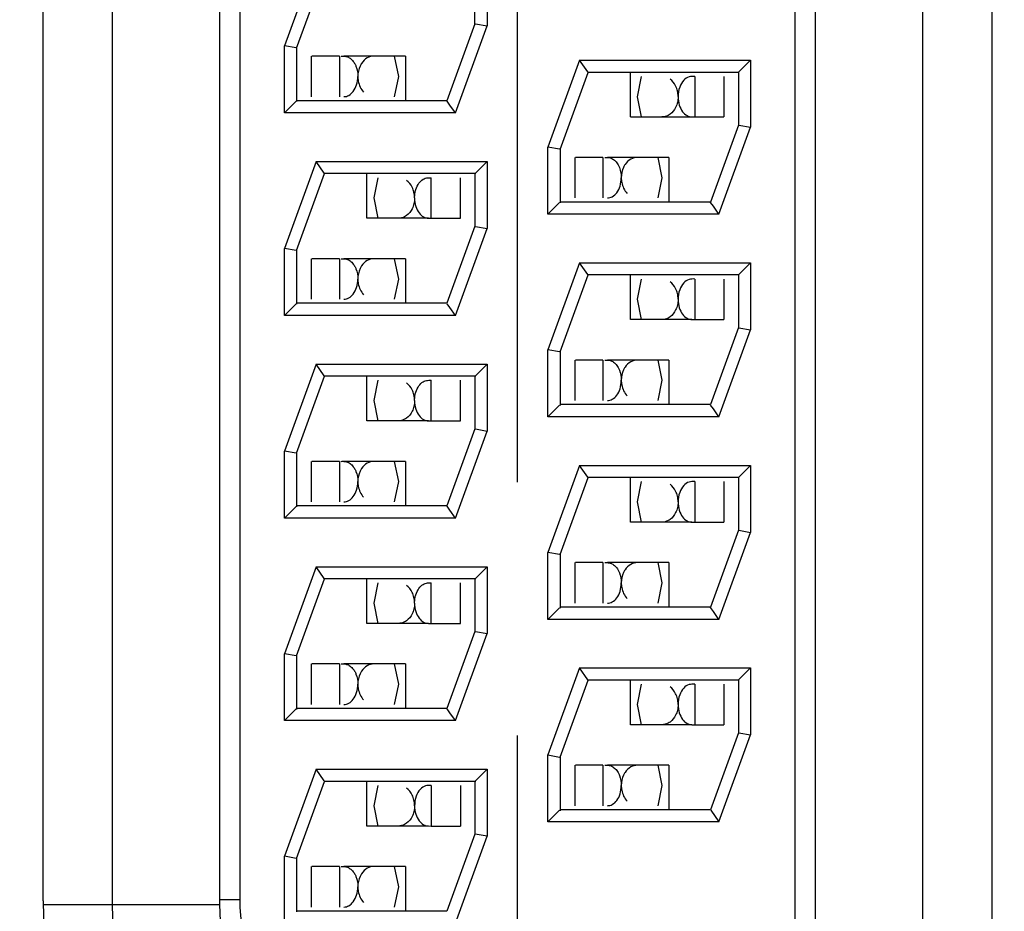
# Model space of a CAD drawing. Header units: inches. Extents: x 0 to 34, y 0 to 22.
# Tile 19 of 71: x 8.633 to 8.875, y 15.579 to 15.799. Entities that reach past the tile are written whole.
import ezdxf

# ---------------------------------------------------------------- set-up
doc = ezdxf.new("R2010")
doc.units = ezdxf.units.IN
doc.header["$LTSCALE"] = 1.87
doc.header["$MEASUREMENT"] = 0
doc.linetypes.add('CENTER', pattern=[0.6, 0.375, -0.075, 0.075, -0.075])
doc.layers.get('0').update_dxf_attribs({"linetype": 'CONTINUOUS'})
doc.layers.add('DEFAULT_1', color=7, linetype='CENTER')
doc.layers.add('DIMENSIONS', color=7, linetype='CONTINUOUS')
doc.styles.get("Standard").update_dxf_attribs({"font": 'txt', "width": 0.8})
doc.dimstyles.new('DIMSTYLE_1', dxfattribs={"dimtxt": 0.125, "dimasz": 0.18, "dimexe": 0.125, "dimexo": 0.0625, "dimgap": 0.09, "dimtad": 0, "dimtih": 1, "dimtoh": 1, "dimzin": 4, "dimdsep": 46, "dimtxsty": 'STANDARD', "dimblk": '_FILLED', "dimblk1": '_FILLED', "dimblk2": '_FILLED', "dimcen": 0.09, "dimadec": 0, "dimazin": 0, "dimtp": 0.01, "dimtm": 0.01, "dimtfac": 1, "dimtofl": 0, "dimtmove": 0, "dimatfit": 3, "dimldrblk": '_FILLED', "dimfxl": 1, "dimtolj": 1, "dimtzin": 4, "dimarcsym": 0})

# ---------------------------------------------------------------- blocks, each defined once
blk = doc.blocks.new('*D17')
at = {"layer": 'DIMENSIONS', "color": 2, "linetype": 'CONTINUOUS'}
blk.add_line((8.7552764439, 15.6219518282), (8.7552764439, 14.0748562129), dxfattribs=at)
at = {"layer": 'DIMENSIONS', "color": 2, "linetype": 'CONTINUOUS', "insert": (8.6927764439, 14.0123562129), "char_height": 0.125, "width": 1.125, "attachment_point": 3, "rotation": 90, "line_spacing_factor": 0.9}
blk.add_mtext('2.74{\\Ftxt.shx;\\W1.000000;\\H0.125000; }[69.7]', dxfattribs=at)
blk = doc.blocks.new('_FILLED')
at = {"color": 0, "linetype": 'BYBLOCK'}
blk.add_solid([(0, 0), (-1, 0.1736111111), (-1, -0.1736111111)], dxfattribs=at)
blk = doc.blocks.new('*D33')
at = {"layer": 'DIMENSIONS', "color": 2, "linetype": 'CONTINUOUS'}
for p, q in [((5.7269762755, 16.17663241), (5.6732478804, 16.0090444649)), ((9.4976764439, 16.17663241), (5.7269762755, 16.17663241)), ((5.6732478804, 16.0090444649), (5.3247764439, 16.0090444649))]:
    blk.add_line(p, q, dxfattribs=at)
at = {"layer": 'DIMENSIONS', "color": 2, "linetype": 'CONTINUOUS', "insert": (5.2622764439, 16.0715444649), "char_height": 0.125, "width": 1.125, "attachment_point": 3, "line_spacing_factor": 0.9}
blk.add_mtext('1.41{\\Ftxt.shx;\\W1.000000;\\H0.125000; }[35.9]', dxfattribs=at)
blk = doc.blocks.new('*D37')
at = {"layer": 'DIMENSIONS', "color": 2, "linetype": 'CONTINUOUS'}
blk.add_line((9.3186764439, 17.00563241), (5.3247764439, 17.00563241), dxfattribs=at)
at = {"layer": 'DIMENSIONS', "color": 2, "linetype": 'CONTINUOUS', "insert": (5.2622764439, 17.06813241), "char_height": 0.125, "width": 0.925, "attachment_point": 3, "line_spacing_factor": 0.9}
blk.add_mtext('2.24{\\Ftxt.shx;\\W1.000000;\\H0.125000; }[57]', dxfattribs=at)
blk = doc.blocks.new('*D39')
at = {"layer": 'DIMENSIONS', "color": 2, "linetype": 'CONTINUOUS'}
blk.add_line((10.1886764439, 18.02663241), (5.3247764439, 18.02663241), dxfattribs=at)
at = {"layer": 'DIMENSIONS', "color": 2, "linetype": 'CONTINUOUS', "insert": (5.2622764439, 18.08913241), "char_height": 0.125, "width": 1.125, "attachment_point": 3, "line_spacing_factor": 0.9}
blk.add_mtext('3.26{\\Ftxt.shx;\\W1.000000;\\H0.125000; }[82.9]', dxfattribs=at)

msp = doc.modelspace()

# ---------------------------------------------------------------- linework, layer by layer
at = {"color": 7, "linetype": 'CONTINUOUS'}
for p, q in [((8.8288856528, 15.5485921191), (8.8288856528, 16.0655921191)), ((8.8553856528, 15.5485921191), (8.8553856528, 16.0655921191)), ((8.8723856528, 16.0655921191), (8.8723856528, 15.5485921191)), ((8.8238856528, 15.5520921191), (8.8238856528, 16.0620921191)), ((8.6383856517, 15.5810921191), (8.6383856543, 16.0339519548)), ((8.6553856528, 16.033951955), (8.6553856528, 15.5802322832)), ((8.6818856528, 16.033951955), (8.6818856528, 15.5802322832)), ((8.6868856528, 16.0328257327), (8.6868856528, 15.5813585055)), ((8.7057004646, 15.8135921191), (8.6978856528, 15.7921211)), ((8.7478856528, 15.8135921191), (8.7478856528, 15.7970631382)), ((8.7008856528, 15.7915921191), (8.7078010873, 15.8105921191)), ((8.7448856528, 15.7975568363), (8.7448856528, 15.8108065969)), ((8.7448856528, 15.7975921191), (8.7379702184, 15.7785921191)), ((8.740070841, 15.7755921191), (8.7478856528, 15.7970631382)), ((8.744989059, 15.7975738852), (8.7478856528, 15.7970631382)), ((8.6978856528, 15.7755921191), (8.6978856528, 15.7921211)), ((8.7007822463, 15.7916103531), (8.6978856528, 15.7921211)), ((8.7008856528, 15.7916274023), (8.7008856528, 15.7783776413)), ((8.7044987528, 15.7895921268), (8.7044987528, 15.7795921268)), ((8.7114574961, 15.7895921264), (8.704694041, 15.7895921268)), ((8.7114574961, 15.7895921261), (8.7114574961, 15.7795921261)), ((8.7277579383, 15.789592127), (8.712572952, 15.7895921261)), ((8.7249989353, 15.7895921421), (8.7259987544, 15.7845927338)), ((8.7277579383, 15.789592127), (8.7277579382, 15.7785921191)), ((8.7707004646, 15.7885921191), (8.7628856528, 15.7671211)), ((8.7707004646, 15.7885921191), (8.8128856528, 15.7885921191)), ((8.772724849, 15.7857009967), (8.7707004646, 15.7885921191)), ((8.8100032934, 15.7857097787), (8.8128856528, 15.7885921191)), ((8.8128856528, 15.7885921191), (8.8128856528, 15.7720631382)), ((8.7259987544, 15.7845927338), (8.7249985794, 15.7795921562)), ((8.7658856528, 15.7665921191), (8.7728010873, 15.7855921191)), ((8.8101001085, 15.7855921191), (8.7726579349, 15.7855921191)), ((8.7832395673, 15.774592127), (8.7832395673, 15.7855921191)), ((8.7849987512, 15.7795915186), (8.7859989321, 15.7845921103)), ((8.7991016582, 15.7845921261), (8.7991016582, 15.7745921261)), ((8.8063034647, 15.7845921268), (8.8063034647, 15.7745921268)), ((8.8098856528, 15.7855921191), (8.8098856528, 15.7725921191)), ((8.7859985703, 15.7745921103), (8.7849987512, 15.7795915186)), ((8.7007680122, 15.7784744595), (8.6978856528, 15.7755921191)), ((8.7379702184, 15.7785921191), (8.7008856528, 15.7785921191)), ((8.7387151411, 15.777528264), (8.7380432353, 15.778487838)), ((8.740070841, 15.7755921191), (8.7387151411, 15.777528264)), ((8.740070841, 15.7755921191), (8.6978856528, 15.7755921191)), ((8.7832395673, 15.774592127), (8.7984245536, 15.7745921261)), ((8.7984245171, 15.7745937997), (8.7991016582, 15.7745921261)), ((8.7991016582, 15.7745921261), (8.8063034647, 15.7745921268)), ((8.8098856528, 15.7725921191), (8.8029702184, 15.7535921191)), ((8.805070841, 15.7505921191), (8.8128856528, 15.7720631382)), ((8.8099890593, 15.7725738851), (8.8128856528, 15.7720631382)), ((8.7628856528, 15.7505921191), (8.7628856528, 15.7671211)), ((8.7657822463, 15.7666103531), (8.7628856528, 15.7671211)), ((8.7658856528, 15.7666274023), (8.7658856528, 15.7533776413)), ((8.7694987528, 15.7645921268), (8.7694987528, 15.7545921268)), ((8.7764574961, 15.7645921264), (8.769694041, 15.7645921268)), ((8.7764574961, 15.7645921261), (8.7764574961, 15.7545921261)), ((8.7927579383, 15.764592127), (8.777572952, 15.7645921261)), ((8.7899989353, 15.7645921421), (8.7909987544, 15.7595927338)), ((8.7927579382, 15.764592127), (8.7927579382, 15.7535921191)), ((8.7057004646, 15.7635921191), (8.6978856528, 15.7421211)), ((8.7057004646, 15.7635921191), (8.7478856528, 15.7635921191)), ((8.707724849, 15.7607009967), (8.7057004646, 15.7635921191)), ((8.7450032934, 15.7607097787), (8.7478856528, 15.7635921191)), ((8.7478856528, 15.7635921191), (8.7478856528, 15.7470631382)), ((8.7008856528, 15.7415921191), (8.7078010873, 15.7605921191)), ((8.7451001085, 15.7605921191), (8.7076579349, 15.7605921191)), ((8.7182395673, 15.749592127), (8.7182395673, 15.7605921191)), ((8.7199987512, 15.7545915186), (8.7209989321, 15.7595921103)), ((8.7341016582, 15.7495921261), (8.7341016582, 15.7595921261)), ((8.7413034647, 15.7495921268), (8.7413034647, 15.7595921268)), ((8.7448856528, 15.7605921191), (8.7448856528, 15.7475921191)), ((8.7909987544, 15.7595927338), (8.7899985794, 15.7545921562)), ((8.7209985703, 15.7495921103), (8.7199987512, 15.7545915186)), ((8.7299990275, 15.7545919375), (8.7301867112, 15.7562255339)), ((8.7657680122, 15.7534744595), (8.7628856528, 15.7505921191)), ((8.8029702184, 15.7535921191), (8.7658856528, 15.7535921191)), ((8.8037151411, 15.752528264), (8.8030432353, 15.753487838)), ((8.805070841, 15.7505921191), (8.8037151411, 15.752528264)), ((8.805070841, 15.7505921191), (8.7628856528, 15.7505921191)), ((8.7334245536, 15.7495921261), (8.7182395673, 15.749592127)), ((8.7334245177, 15.7495937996), (8.7341016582, 15.7495921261)), ((8.7341016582, 15.7495921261), (8.7413034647, 15.7495921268)), ((8.7448856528, 15.7475921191), (8.7379702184, 15.7285921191)), ((8.7449890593, 15.7475738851), (8.7478856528, 15.7470631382)), ((8.740070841, 15.7255921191), (8.7478856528, 15.7470631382)), ((8.6978856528, 15.7255921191), (8.6978856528, 15.7421211)), ((8.7007822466, 15.741610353), (8.6978856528, 15.7421211)), ((8.7008856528, 15.741627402), (8.7008856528, 15.7283776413)), ((8.7044987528, 15.7395921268), (8.7044987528, 15.7295921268)), ((8.7114574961, 15.7395921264), (8.704694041, 15.7395921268)), ((8.7114574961, 15.7395921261), (8.7114574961, 15.7295921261)), ((8.7277579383, 15.739592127), (8.712572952, 15.7395921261)), ((8.7249989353, 15.7395921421), (8.7259987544, 15.7345927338)), ((8.7277579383, 15.739592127), (8.7277579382, 15.7285921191)), ((8.7707004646, 15.7385921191), (8.7628856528, 15.7171211)), ((8.7707004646, 15.7385921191), (8.8128856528, 15.7385921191)), ((8.7727247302, 15.7357011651), (8.7707004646, 15.7385921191)), ((8.8100032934, 15.7357097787), (8.8128856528, 15.7385921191)), ((8.8128856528, 15.7385921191), (8.8128856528, 15.7220631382)), ((8.7658856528, 15.7165921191), (8.7728010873, 15.7355921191)), ((8.8101001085, 15.7355921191), (8.7726577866, 15.7355921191)), ((8.7832395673, 15.724592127), (8.7832395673, 15.7355921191)), ((8.8098856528, 15.7355921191), (8.8098856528, 15.7225921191)), ((8.7259987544, 15.7345927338), (8.7249985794, 15.7295921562)), ((8.7849987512, 15.7295915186), (8.7859989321, 15.7345921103)), ((8.7991016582, 15.7345921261), (8.7991016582, 15.7245921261)), ((8.8063034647, 15.7345921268), (8.8063034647, 15.7245921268)), ((8.7007680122, 15.7284744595), (8.6978856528, 15.7255921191)), ((8.7379702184, 15.7285921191), (8.7008856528, 15.7285921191)), ((8.7387151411, 15.727528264), (8.7380432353, 15.728487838)), ((8.7859985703, 15.7245921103), (8.7849987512, 15.7295915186)), ((8.740070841, 15.7255921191), (8.6978856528, 15.7255921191)), ((8.740070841, 15.7255921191), (8.7387151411, 15.727528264)), ((8.7984245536, 15.7245921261), (8.7832395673, 15.724592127)), ((8.7984245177, 15.7245937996), (8.7991016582, 15.7245921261)), ((8.7991016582, 15.7245921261), (8.8063034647, 15.7245921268)), ((8.8098856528, 15.7225921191), (8.8029702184, 15.7035921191)), ((8.805070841, 15.7005921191), (8.8128856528, 15.7220631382)), ((8.809989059, 15.7225738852), (8.8128856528, 15.7220631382)), ((8.7628856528, 15.7005921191), (8.7628856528, 15.7171211)), ((8.7657822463, 15.7166103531), (8.7628856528, 15.7171211)), ((8.7658856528, 15.7166274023), (8.7658856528, 15.7033776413)), ((8.7057004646, 15.7135921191), (8.6978856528, 15.6921211)), ((8.7057004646, 15.7135921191), (8.7478856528, 15.7135921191)), ((8.707724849, 15.7107009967), (8.7057004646, 15.7135921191)), ((8.7450032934, 15.7107097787), (8.7478856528, 15.7135921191)), ((8.7478856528, 15.7135921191), (8.7478856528, 15.6970631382)), ((8.7694987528, 15.7145921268), (8.7694987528, 15.7045921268)), ((8.7764574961, 15.7145921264), (8.769694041, 15.7145921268)), ((8.7764574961, 15.7145921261), (8.7764574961, 15.7045921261)), ((8.7927579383, 15.714592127), (8.777572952, 15.7145921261)), ((8.7899989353, 15.7145921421), (8.7909987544, 15.7095927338)), ((8.7927579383, 15.714592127), (8.7927579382, 15.7035921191)), ((8.7008856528, 15.6915921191), (8.7078010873, 15.7105921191)), ((8.7451001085, 15.7105921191), (8.7076579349, 15.7105921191)), ((8.7182395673, 15.699592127), (8.7182395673, 15.7105921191)), ((8.7199987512, 15.7045915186), (8.7209989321, 15.7095921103)), ((8.7341016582, 15.6995921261), (8.7341016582, 15.7095921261)), ((8.7413034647, 15.6995921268), (8.7413034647, 15.7095921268)), ((8.7448856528, 15.7105921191), (8.7448856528, 15.6975921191)), ((8.7909987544, 15.7095927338), (8.7899985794, 15.7045921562)), ((8.7299990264, 15.7045919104), (8.7301867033, 15.7062255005)), ((8.7209985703, 15.6995921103), (8.7199987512, 15.7045915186)), ((8.8029702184, 15.7035921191), (8.7658856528, 15.7035921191)), ((8.7657680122, 15.7034744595), (8.7628856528, 15.7005921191)), ((8.8037151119, 15.7025283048), (8.8030432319, 15.7034878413)), ((8.805070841, 15.7005921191), (8.8037151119, 15.7025283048)), ((8.7334245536, 15.6995921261), (8.7182395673, 15.699592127)), ((8.7334245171, 15.6995937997), (8.7341016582, 15.6995921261)), ((8.7341016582, 15.6995921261), (8.7413034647, 15.6995921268)), ((8.805070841, 15.7005921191), (8.7628856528, 15.7005921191)), ((8.7448856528, 15.6975921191), (8.7379702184, 15.6785921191)), ((8.740070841, 15.6755921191), (8.7478856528, 15.6970631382)), ((8.7449890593, 15.6975738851), (8.7478856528, 15.6970631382)), ((8.6978856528, 15.6755921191), (8.6978856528, 15.6921211)), ((8.7007822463, 15.6916103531), (8.6978856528, 15.6921211)), ((8.7008856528, 15.6916274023), (8.7008856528, 15.6783776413)), ((8.7044987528, 15.6895921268), (8.7044987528, 15.6795921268)), ((8.7114574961, 15.6895921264), (8.704694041, 15.6895921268)), ((8.7114574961, 15.6895921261), (8.7114574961, 15.6795921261)), ((8.7277579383, 15.689592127), (8.712572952, 15.6895921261)), ((8.7249989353, 15.6895921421), (8.7259987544, 15.6845927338)), ((8.7277579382, 15.689592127), (8.7277579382, 15.6785921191)), ((8.7707004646, 15.6885921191), (8.7628856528, 15.6671211)), ((8.7707004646, 15.6885921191), (8.8128856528, 15.6885921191)), ((8.7727247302, 15.6857011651), (8.7707004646, 15.6885921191)), ((8.8100032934, 15.6857097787), (8.8128856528, 15.6885921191)), ((8.8128856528, 15.6885921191), (8.8128856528, 15.6720631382)), ((8.7259987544, 15.6845927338), (8.7249985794, 15.6795921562)), ((8.7658856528, 15.6665921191), (8.7728010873, 15.6855921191)), ((8.8101001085, 15.6855921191), (8.7726577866, 15.6855921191)), ((8.7832395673, 15.674592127), (8.7832395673, 15.6855921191)), ((8.7849987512, 15.6795915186), (8.7859989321, 15.6845921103)), ((8.7991016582, 15.6845921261), (8.7991016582, 15.6745921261)), ((8.8063034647, 15.6845921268), (8.8063034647, 15.6745921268)), ((8.8098856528, 15.6855921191), (8.8098856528, 15.6725921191)), ((8.7859985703, 15.6745921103), (8.7849987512, 15.6795915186)), ((8.7007680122, 15.6784744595), (8.6978856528, 15.6755921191)), ((8.7379702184, 15.6785921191), (8.7008856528, 15.6785921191)), ((8.7387151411, 15.677528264), (8.7380432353, 15.678487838)), ((8.740070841, 15.6755921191), (8.7387151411, 15.677528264)), ((8.740070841, 15.6755921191), (8.6978856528, 15.6755921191)), ((8.7984245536, 15.6745921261), (8.7832395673, 15.674592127)), ((8.7984245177, 15.6745937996), (8.7991016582, 15.6745921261)), ((8.7991016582, 15.6745921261), (8.8063034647, 15.6745921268)), ((8.8098856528, 15.6725921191), (8.8029702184, 15.6535921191)), ((8.805070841, 15.6505921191), (8.8128856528, 15.6720631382)), ((8.809989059, 15.6725738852), (8.8128856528, 15.6720631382)), ((8.7628856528, 15.6505921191), (8.7628856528, 15.6671211)), ((8.7657822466, 15.666610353), (8.7628856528, 15.6671211)), ((8.7658856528, 15.666627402), (8.7658856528, 15.6533776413)), ((8.7057004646, 15.6635921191), (8.6978856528, 15.6421211)), ((8.7057004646, 15.6635921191), (8.7478856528, 15.6635921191)), ((8.7077247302, 15.6607011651), (8.7057004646, 15.6635921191)), ((8.7450032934, 15.6607097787), (8.7478856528, 15.6635921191)), ((8.7478856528, 15.6635921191), (8.7478856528, 15.6470631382)), ((8.7694987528, 15.6645921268), (8.7694987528, 15.6545921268)), ((8.7764574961, 15.6645921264), (8.769694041, 15.6645921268)), ((8.7764574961, 15.6645921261), (8.7764574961, 15.6545921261)), ((8.7927579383, 15.664592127), (8.777572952, 15.6645921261)), ((8.7899989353, 15.6645921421), (8.7909987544, 15.6595927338)), ((8.7927579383, 15.664592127), (8.7927579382, 15.6535921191)), ((8.7008856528, 15.6415921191), (8.7078010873, 15.6605921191)), ((8.7451001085, 15.6605921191), (8.7076577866, 15.6605921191)), ((8.7182395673, 15.649592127), (8.7182395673, 15.6605921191)), ((8.7448856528, 15.6605921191), (8.7448856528, 15.6475921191)), ((8.7199987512, 15.6545915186), (8.7209989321, 15.6595921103)), ((8.7341016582, 15.6495921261), (8.7341016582, 15.6595921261)), ((8.7413034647, 15.6495921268), (8.7413034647, 15.6595921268)), ((8.7909987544, 15.6595927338), (8.7899985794, 15.6545921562)), ((8.7299990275, 15.6545919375), (8.7301867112, 15.6562255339)), ((8.7209985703, 15.6495921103), (8.7199987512, 15.6545915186)), ((8.7657680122, 15.6534744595), (8.7628856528, 15.6505921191)), ((8.8029702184, 15.6535921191), (8.7658856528, 15.6535921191)), ((8.8037151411, 15.652528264), (8.8030432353, 15.653487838)), ((8.805070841, 15.6505921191), (8.7628856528, 15.6505921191)), ((8.805070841, 15.6505921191), (8.8037151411, 15.652528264)), ((8.7334245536, 15.6495921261), (8.7182395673, 15.649592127)), ((8.7334245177, 15.6495937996), (8.7341016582, 15.6495921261)), ((8.7341016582, 15.6495921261), (8.7413034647, 15.6495921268)), ((8.7448856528, 15.6475921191), (8.7379702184, 15.6285921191)), ((8.740070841, 15.6255921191), (8.7478856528, 15.6470631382)), ((8.7449890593, 15.6475738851), (8.7478856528, 15.6470631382)), ((8.6978856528, 15.6255921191), (8.6978856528, 15.6421211)), ((8.7007822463, 15.6416103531), (8.6978856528, 15.6421211)), ((8.7008856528, 15.6416274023), (8.7008856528, 15.6283776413)), ((8.7044987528, 15.6395921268), (8.7044987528, 15.6295921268)), ((8.7114574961, 15.6395921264), (8.704694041, 15.6395921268)), ((8.7114574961, 15.6395921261), (8.7114574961, 15.6295921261)), ((8.7277579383, 15.639592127), (8.712572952, 15.6395921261)), ((8.7249989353, 15.6395921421), (8.7259987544, 15.6345927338)), ((8.7277579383, 15.639592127), (8.7277579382, 15.6285921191)), ((8.7707004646, 15.6385921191), (8.7628856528, 15.6171211)), ((8.7707004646, 15.6385921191), (8.8128856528, 15.6385921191)), ((8.772724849, 15.6357009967), (8.7707004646, 15.6385921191)), ((8.8100032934, 15.6357097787), (8.8128856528, 15.6385921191)), ((8.8128856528, 15.6385921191), (8.8128856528, 15.6220631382)), ((8.7658856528, 15.6165921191), (8.7728010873, 15.6355921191)), ((8.8101001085, 15.6355921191), (8.7726579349, 15.6355921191)), ((8.7832395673, 15.624592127), (8.7832395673, 15.6355921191)), ((8.8098856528, 15.6355921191), (8.8098856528, 15.6225921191)), ((8.7259987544, 15.6345927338), (8.7249985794, 15.6295921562)), ((8.7849987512, 15.6295915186), (8.7859989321, 15.6345921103)), ((8.7991016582, 15.6345921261), (8.7991016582, 15.6245921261)), ((8.8063034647, 15.6345921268), (8.8063034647, 15.6245921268)), ((8.7007680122, 15.6284744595), (8.6978856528, 15.6255921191)), ((8.7379702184, 15.6285921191), (8.7008856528, 15.6285921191)), ((8.7387151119, 15.6275283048), (8.7380432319, 15.6284878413)), ((8.7859985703, 15.6245921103), (8.7849987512, 15.6295915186)), ((8.740070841, 15.6255921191), (8.7387151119, 15.6275283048)), ((8.740070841, 15.6255921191), (8.6978856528, 15.6255921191)), ((8.7984245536, 15.6245921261), (8.7832395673, 15.624592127)), ((8.7984245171, 15.6245937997), (8.7991016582, 15.6245921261)), ((8.7991016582, 15.6245921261), (8.8063034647, 15.6245921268)), ((8.8098856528, 15.6225921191), (8.8029702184, 15.6035921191)), ((8.805070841, 15.6005921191), (8.8128856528, 15.6220631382)), ((8.8099890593, 15.6225738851), (8.8128856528, 15.6220631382)), ((8.7628856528, 15.6005921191), (8.7628856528, 15.6171211)), ((8.7628856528, 15.6171211), (8.7657828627, 15.6166102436)), ((8.7658856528, 15.616627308), (8.7658856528, 15.6033776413)), ((8.7694987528, 15.6145921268), (8.7694987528, 15.6045921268)), ((8.7764574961, 15.6145921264), (8.769694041, 15.6145921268)), ((8.7764574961, 15.6145921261), (8.7764574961, 15.6045921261)), ((8.7927579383, 15.614592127), (8.777572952, 15.6145921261)), ((8.7899989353, 15.6145921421), (8.7909987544, 15.6095927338)), ((8.7927579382, 15.614592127), (8.7927579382, 15.6035921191)), ((8.7057004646, 15.6135921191), (8.6978856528, 15.5921211)), ((8.7057004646, 15.6135921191), (8.7478856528, 15.6135921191)), ((8.707724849, 15.6107009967), (8.7057004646, 15.6135921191)), ((8.7450032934, 15.6107097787), (8.7478856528, 15.6135921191)), ((8.7478856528, 15.6135921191), (8.7478856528, 15.5970631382)), ((8.7008856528, 15.5915921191), (8.7078010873, 15.6105921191)), ((8.7451001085, 15.6105921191), (8.7076579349, 15.6105921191)), ((8.7182395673, 15.599592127), (8.7182395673, 15.6105921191)), ((8.7199987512, 15.6045915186), (8.7209989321, 15.6095921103)), ((8.7341016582, 15.6095921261), (8.7341016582, 15.5995921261)), ((8.7413034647, 15.6095921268), (8.7413034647, 15.5995921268)), ((8.7448856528, 15.6105921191), (8.7448856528, 15.5975921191)), ((8.7909987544, 15.6095927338), (8.7899985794, 15.6045921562)), ((8.7209985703, 15.5995921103), (8.7199987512, 15.6045915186)), ((8.7657680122, 15.6034744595), (8.7628856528, 15.6005921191)), ((8.8029702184, 15.6035921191), (8.7658856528, 15.6035921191)), ((8.8030465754, 15.6034830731), (8.805070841, 15.6005921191)), ((8.7334245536, 15.5995921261), (8.7182395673, 15.599592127)), ((8.7334245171, 15.5995937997), (8.7341016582, 15.5995921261)), ((8.7341016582, 15.5995921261), (8.7413034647, 15.5995921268)), ((8.805070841, 15.6005921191), (8.7628856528, 15.6005921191)), ((8.7448856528, 15.5975921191), (8.7379702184, 15.5785921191)), ((8.740070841, 15.5755921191), (8.7478856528, 15.5970631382)), ((8.7478856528, 15.5970631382), (8.7449884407, 15.597573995)), ((8.6978856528, 15.5755921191), (8.6978856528, 15.5921211)), ((8.7007822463, 15.5916103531), (8.6978856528, 15.5921211)), ((8.7008856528, 15.5916274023), (8.7008856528, 15.5783776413)), ((8.7044987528, 15.5895921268), (8.7044987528, 15.5795921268)), ((8.7114574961, 15.5895921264), (8.704694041, 15.5895921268)), ((8.7114574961, 15.5895921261), (8.7114574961, 15.5795921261)), ((8.7277579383, 15.589592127), (8.712572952, 15.5895921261)), ((8.7249989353, 15.5895921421), (8.7259987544, 15.5845927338)), ((8.7277579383, 15.589592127), (8.7277579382, 15.5785921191)), ((8.7259987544, 15.5845927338), (8.7249985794, 15.5795921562)), ((8.6383856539, 15.5802322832), (8.6818856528, 15.5802322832)), ((8.6868856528, 15.5813585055), (8.6818856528, 15.5813585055)), ((8.7379702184, 15.5785921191), (8.7008856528, 15.5785921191))]:
    msp.add_line(p, q, dxfattribs=at)
for centre, radius, start, end in [((8.7313897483, 15.5802391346), 0.0930069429, 179.4745281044, 252.6282386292), ((8.7313856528, 15.5802322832), 0.076, 179.9999999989, 255), ((8.7313856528, 15.5802322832), 0.0495, 180, 254.9999999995), ((8.7318856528, 15.5813585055), 0.045, 180, 254.9999999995)]:
    msp.add_arc(centre, radius, start, end, dxfattribs=at)
for points, knots in [([(8.7118958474, 15.7895921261), (8.7121942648, 15.7895921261), (8.7127996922, 15.7896241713), (8.7137355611, 15.7893719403), (8.7145780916, 15.7887204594), (8.7150211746, 15.7881179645), (8.7152164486, 15.787772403)], [0, 0, 0, 0, 0.2222628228, 0.4495227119, 0.7043727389, 1, 1, 1, 1]), ([(8.7199912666, 15.7895921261), (8.7194232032, 15.7895921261), (8.7181851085, 15.7892610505), (8.7172778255, 15.7883625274), (8.7169178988, 15.7878181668)], [0, 0, 0, 0, 0.4653759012, 1, 1, 1, 1]), ([(8.7152164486, 15.787772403), (8.7153399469, 15.7875538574), (8.7158097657, 15.7865583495), (8.7159964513, 15.7854395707), (8.7159984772, 15.7845923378)], [0, 0, 0, 0, 0.2285666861, 1, 1, 1, 1]), ([(8.7169178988, 15.7878181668), (8.7167763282, 15.7876040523), (8.7162376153, 15.7866178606), (8.7159990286, 15.7854740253), (8.7159966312, 15.7846095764)], [0, 0, 0, 0, 0.2289506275, 1, 1, 1, 1]), ([(8.7125708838, 15.7795936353), (8.7127759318, 15.7796013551), (8.7131978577, 15.7796445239), (8.714049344, 15.7799942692), (8.7150275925, 15.7809243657), (8.715811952, 15.782572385), (8.7159984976, 15.7838890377), (8.7159984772, 15.7845923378)], [0, 0, 0, 0, 0.0926085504, 0.1894954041, 0.4103235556, 0.6825840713, 1, 1, 1, 1]), ([(8.7159979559, 15.7845923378), (8.7159970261, 15.7842064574), (8.7161314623, 15.7828205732), (8.7167304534, 15.7814451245), (8.7174330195, 15.780722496)], [0, 0, 0, 0, 0.2768664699, 1, 1, 1, 1]), ([(8.7950008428, 15.779608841), (8.7949996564, 15.780073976), (8.7948872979, 15.7809810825), (8.7943699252, 15.7825365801), (8.7936118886, 15.78350817), (8.7930180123, 15.7839320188)], [0, 0, 0, 0, 0.2846399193, 0.5535131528, 1, 1, 1, 1]), ([(8.7991016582, 15.7845921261), (8.7986363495, 15.7845921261), (8.7976141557, 15.7846319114), (8.7962026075, 15.7836049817), (8.7952319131, 15.7818507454), (8.7950008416, 15.7803844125), (8.7949990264, 15.7795919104)], [0, 0, 0, 0, 0.1911271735, 0.4047227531, 0.6744761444, 1, 1, 1, 1]), ([(8.795000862, 15.7795747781), (8.7950005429, 15.7791096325), (8.7948882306, 15.7782022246), (8.7943688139, 15.7766473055), (8.7936109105, 15.7756756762), (8.7930169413, 15.7752517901)], [0, 0, 0, 0, 0.2846167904, 0.5534986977, 1, 1, 1, 1]), ([(8.7949990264, 15.7795919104), (8.7950006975, 15.7788889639), (8.7951844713, 15.777572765), (8.7959695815, 15.7759255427), (8.7969467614, 15.7749951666), (8.7977978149, 15.774645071), (8.7982195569, 15.7746016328), (8.7984245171, 15.7745937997)], [0, 0, 0, 0, 0.3173747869, 0.5896519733, 0.8105014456, 0.9073947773, 1, 1, 1, 1]), ([(8.7930169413, 15.7752517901), (8.7928642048, 15.7751427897), (8.7922561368, 15.7747705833), (8.7915305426, 15.7745921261), (8.7910062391, 15.7745921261)], [0, 0, 0, 0, 0.2635622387, 1, 1, 1, 1]), ([(8.7768958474, 15.7645921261), (8.7771942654, 15.7645921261), (8.7777996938, 15.7646241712), (8.7787355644, 15.7643719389), (8.779578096, 15.7637204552), (8.7800211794, 15.7631179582), (8.7802164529, 15.7627723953)], [0, 0, 0, 0, 0.2222627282, 0.4495225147, 0.7043726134, 1, 1, 1, 1]), ([(8.7849912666, 15.7645921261), (8.7844232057, 15.7645921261), (8.783185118, 15.7642610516), (8.7822778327, 15.7633625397), (8.7819179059, 15.7628181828)], [0, 0, 0, 0, 0.4653759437, 1, 1, 1, 1]), ([(8.7802164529, 15.7627723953), (8.7803399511, 15.7625538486), (8.7808097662, 15.7615583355), (8.780996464, 15.7604395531), (8.7809984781, 15.7595923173)], [0, 0, 0, 0, 0.2285666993, 1, 1, 1, 1]), ([(8.7819179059, 15.7628181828), (8.7817763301, 15.762604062), (8.7812376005, 15.7616178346), (8.7809990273, 15.7604739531), (8.7809966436, 15.7596094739)], [0, 0, 0, 0, 0.2289500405, 1, 1, 1, 1]), ([(8.7301867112, 15.7562255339), (8.7303240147, 15.7568095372), (8.730722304, 15.7578492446), (8.731694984, 15.7590361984), (8.7329014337, 15.7596405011), (8.7337151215, 15.7595921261), (8.7341016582, 15.7595921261)], [0, 0, 0, 0, 0.3171256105, 0.5779467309, 0.7956738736, 1, 1, 1, 1]), ([(8.7775708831, 15.7545936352), (8.7777759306, 15.754601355), (8.7781978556, 15.7546445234), (8.77904934, 15.7549942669), (8.7800275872, 15.7559243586), (8.7808119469, 15.7575723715), (8.7809984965, 15.7588890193), (8.7809984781, 15.7595923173)], [0, 0, 0, 0, 0.0926086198, 0.1894955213, 0.4103236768, 0.6825840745, 1, 1, 1, 1]), ([(8.7809979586, 15.7595923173), (8.7809970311, 15.7592064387), (8.7811314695, 15.7578205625), (8.7817304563, 15.7564451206), (8.7824330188, 15.7557224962)], [0, 0, 0, 0, 0.2768666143, 1, 1, 1, 1]), ([(8.7300008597, 15.7546089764), (8.7299996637, 15.7550740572), (8.7298873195, 15.7559810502), (8.7293700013, 15.7575363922), (8.7286121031, 15.7585079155), (8.7280183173, 15.7589318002)], [0, 0, 0, 0, 0.2846354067, 0.5535004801, 1, 1, 1, 1]), ([(8.730000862, 15.7545747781), (8.729996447, 15.7541095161), (8.7298835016, 15.7532034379), (8.72937112, 15.7516460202), (8.7286111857, 15.7506753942), (8.7280169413, 15.7502517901)], [0, 0, 0, 0, 0.2847401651, 0.553400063, 1, 1, 1, 1]), ([(8.7299990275, 15.7545919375), (8.7300006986, 15.7538889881), (8.730184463, 15.7525727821), (8.7309695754, 15.7509255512), (8.731946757, 15.749995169), (8.7327978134, 15.7496450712), (8.7332195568, 15.7496016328), (8.7334245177, 15.7495937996)], [0, 0, 0, 0, 0.3173748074, 0.5896521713, 0.8105015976, 0.9073948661, 1, 1, 1, 1]), ([(8.7280169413, 15.7502517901), (8.7278640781, 15.7501428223), (8.7272559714, 15.7497707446), (8.7265304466, 15.7495921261), (8.7260062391, 15.7495921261)], [0, 0, 0, 0, 0.2636848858, 1, 1, 1, 1]), ([(8.7118958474, 15.7395921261), (8.7121942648, 15.7395921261), (8.7127996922, 15.7396241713), (8.7137355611, 15.7393719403), (8.7145780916, 15.7387204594), (8.7150211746, 15.7381179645), (8.7152164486, 15.737772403)], [0, 0, 0, 0, 0.2222628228, 0.4495227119, 0.7043727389, 1, 1, 1, 1]), ([(8.7152164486, 15.737772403), (8.7153399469, 15.7375538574), (8.7158097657, 15.7365583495), (8.7159964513, 15.7354395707), (8.7159984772, 15.7345923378)], [0, 0, 0, 0, 0.2285666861, 1, 1, 1, 1]), ([(8.7169178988, 15.7378181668), (8.7167763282, 15.7376040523), (8.7162376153, 15.7366178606), (8.7159990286, 15.7354740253), (8.7159966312, 15.7346095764)], [0, 0, 0, 0, 0.2289506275, 1, 1, 1, 1]), ([(8.7199912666, 15.7395921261), (8.7194232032, 15.7395921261), (8.7181851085, 15.7392610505), (8.7172778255, 15.7383625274), (8.7169178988, 15.7378181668)], [0, 0, 0, 0, 0.4653759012, 1, 1, 1, 1]), ([(8.7125708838, 15.7295936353), (8.7127759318, 15.7296013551), (8.7131978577, 15.7296445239), (8.714049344, 15.7299942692), (8.7150275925, 15.7309243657), (8.715811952, 15.732572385), (8.7159984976, 15.7338890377), (8.7159984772, 15.7345923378)], [0, 0, 0, 0, 0.0926085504, 0.1894954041, 0.4103235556, 0.6825840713, 1, 1, 1, 1]), ([(8.7159979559, 15.7345923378), (8.7159970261, 15.7342064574), (8.7161314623, 15.7328205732), (8.7167304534, 15.7314451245), (8.7174330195, 15.730722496)], [0, 0, 0, 0, 0.2768664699, 1, 1, 1, 1]), ([(8.7950008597, 15.7296089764), (8.7949996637, 15.7300740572), (8.7948873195, 15.7309810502), (8.7943700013, 15.7325363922), (8.7936121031, 15.7335079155), (8.7930183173, 15.7339318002)], [0, 0, 0, 0, 0.2846354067, 0.5535004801, 1, 1, 1, 1]), ([(8.7991016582, 15.7345921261), (8.7986363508, 15.7345921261), (8.7976141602, 15.7346319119), (8.7962026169, 15.7336049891), (8.7952319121, 15.731850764), (8.7950008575, 15.7303844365), (8.7949990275, 15.7295919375)], [0, 0, 0, 0, 0.1911273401, 0.404722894, 0.6744761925, 1, 1, 1, 1]), ([(8.795000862, 15.7295747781), (8.794996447, 15.7291095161), (8.7948835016, 15.7282034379), (8.79437112, 15.7266460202), (8.7936111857, 15.7256753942), (8.7930169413, 15.7252517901)], [0, 0, 0, 0, 0.2847401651, 0.553400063, 1, 1, 1, 1]), ([(8.7949990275, 15.7295919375), (8.7950006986, 15.7288889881), (8.795184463, 15.7275727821), (8.7959695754, 15.7259255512), (8.796946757, 15.724995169), (8.7977978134, 15.7246450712), (8.7982195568, 15.7246016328), (8.7984245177, 15.7245937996)], [0, 0, 0, 0, 0.3173748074, 0.5896521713, 0.8105015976, 0.9073948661, 1, 1, 1, 1]), ([(8.7930169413, 15.7252517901), (8.7928640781, 15.7251428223), (8.7922559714, 15.7247707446), (8.7915304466, 15.7245921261), (8.7910062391, 15.7245921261)], [0, 0, 0, 0, 0.2636848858, 1, 1, 1, 1]), ([(8.7768958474, 15.7145921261), (8.7771942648, 15.7145921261), (8.7777996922, 15.7146241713), (8.7787355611, 15.7143719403), (8.7795780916, 15.7137204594), (8.7800211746, 15.7131179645), (8.7802164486, 15.712772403)], [0, 0, 0, 0, 0.2222628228, 0.4495227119, 0.7043727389, 1, 1, 1, 1]), ([(8.7849912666, 15.7145921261), (8.7844232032, 15.7145921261), (8.7831851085, 15.7142610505), (8.7822778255, 15.7133625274), (8.7819178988, 15.7128181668)], [0, 0, 0, 0, 0.4653759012, 1, 1, 1, 1]), ([(8.7802164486, 15.712772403), (8.7803399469, 15.7125538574), (8.7808097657, 15.7115583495), (8.7809964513, 15.7104395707), (8.7809984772, 15.7095923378)], [0, 0, 0, 0, 0.2285666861, 1, 1, 1, 1]), ([(8.7819178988, 15.7128181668), (8.7817763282, 15.7126040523), (8.7812376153, 15.7116178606), (8.7809990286, 15.7104740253), (8.7809966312, 15.7096095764)], [0, 0, 0, 0, 0.2289506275, 1, 1, 1, 1]), ([(8.7300008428, 15.704608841), (8.7299996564, 15.705073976), (8.7298872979, 15.7059810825), (8.7293699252, 15.7075365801), (8.7286118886, 15.70850817), (8.7280180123, 15.7089320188)], [0, 0, 0, 0, 0.2846399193, 0.5535131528, 1, 1, 1, 1]), ([(8.7301867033, 15.7062255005), (8.7303240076, 15.7068095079), (8.7307222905, 15.7078492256), (8.7316949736, 15.7090361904), (8.7329014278, 15.7096405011), (8.7337151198, 15.7095921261), (8.7341016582, 15.7095921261)], [0, 0, 0, 0, 0.3171259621, 0.5779472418, 0.7956742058, 1, 1, 1, 1]), ([(8.7775708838, 15.7045936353), (8.7777759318, 15.7046013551), (8.7781978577, 15.7046445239), (8.779049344, 15.7049942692), (8.7800275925, 15.7059243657), (8.780811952, 15.707572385), (8.7809984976, 15.7088890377), (8.7809984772, 15.7095923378)], [0, 0, 0, 0, 0.0926085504, 0.1894954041, 0.4103235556, 0.6825840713, 1, 1, 1, 1]), ([(8.7809979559, 15.7095923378), (8.7809970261, 15.7092064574), (8.7811314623, 15.7078205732), (8.7817304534, 15.7064451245), (8.7824330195, 15.705722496)], [0, 0, 0, 0, 0.2768664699, 1, 1, 1, 1]), ([(8.730000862, 15.7045747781), (8.729996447, 15.7041095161), (8.7298835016, 15.7032034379), (8.72937112, 15.7016460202), (8.7286111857, 15.7006753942), (8.7280169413, 15.7002517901)], [0, 0, 0, 0, 0.2847401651, 0.553400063, 1, 1, 1, 1]), ([(8.7299990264, 15.7045919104), (8.7300006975, 15.7038889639), (8.7301844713, 15.702572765), (8.7309695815, 15.7009255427), (8.7319467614, 15.6999951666), (8.7327978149, 15.699645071), (8.7332195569, 15.6996016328), (8.7334245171, 15.6995937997)], [0, 0, 0, 0, 0.3173747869, 0.5896519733, 0.8105014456, 0.9073947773, 1, 1, 1, 1]), ([(8.7280169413, 15.7002517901), (8.7278640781, 15.7001428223), (8.7272559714, 15.6997707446), (8.7265304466, 15.6995921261), (8.7260062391, 15.6995921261)], [0, 0, 0, 0, 0.2636848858, 1, 1, 1, 1]), ([(8.7118958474, 15.6895921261), (8.7121942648, 15.6895921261), (8.7127996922, 15.6896241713), (8.7137355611, 15.6893719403), (8.7145780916, 15.6887204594), (8.7150211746, 15.6881179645), (8.7152164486, 15.687772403)], [0, 0, 0, 0, 0.2222628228, 0.4495227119, 0.7043727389, 1, 1, 1, 1]), ([(8.7199912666, 15.6895921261), (8.7194232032, 15.6895921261), (8.7181851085, 15.6892610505), (8.7172778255, 15.6883625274), (8.7169178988, 15.6878181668)], [0, 0, 0, 0, 0.4653759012, 1, 1, 1, 1]), ([(8.7152164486, 15.687772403), (8.7153399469, 15.6875538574), (8.7158097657, 15.6865583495), (8.7159964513, 15.6854395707), (8.7159984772, 15.6845923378)], [0, 0, 0, 0, 0.2285666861, 1, 1, 1, 1]), ([(8.7169178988, 15.6878181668), (8.7167763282, 15.6876040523), (8.7162376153, 15.6866178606), (8.7159990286, 15.6854740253), (8.7159966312, 15.6846095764)], [0, 0, 0, 0, 0.2289506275, 1, 1, 1, 1]), ([(8.7125708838, 15.6795936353), (8.7127759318, 15.6796013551), (8.7131978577, 15.6796445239), (8.714049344, 15.6799942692), (8.7150275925, 15.6809243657), (8.715811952, 15.682572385), (8.7159984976, 15.6838890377), (8.7159984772, 15.6845923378)], [0, 0, 0, 0, 0.0926085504, 0.1894954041, 0.4103235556, 0.6825840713, 1, 1, 1, 1]), ([(8.7159979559, 15.6845923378), (8.7159970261, 15.6842064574), (8.7161314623, 15.6828205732), (8.7167304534, 15.6814451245), (8.7174330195, 15.680722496)], [0, 0, 0, 0, 0.2768664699, 1, 1, 1, 1]), ([(8.7991016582, 15.6845921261), (8.7986363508, 15.6845921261), (8.7976141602, 15.6846319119), (8.7962026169, 15.6836049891), (8.7952319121, 15.681850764), (8.7950008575, 15.6803844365), (8.7949990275, 15.6795919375)], [0, 0, 0, 0, 0.1911273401, 0.404722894, 0.6744761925, 1, 1, 1, 1]), ([(8.7950008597, 15.6796089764), (8.7949996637, 15.6800740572), (8.7948873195, 15.6809810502), (8.7943700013, 15.6825363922), (8.7936121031, 15.6835079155), (8.7930183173, 15.6839318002)], [0, 0, 0, 0, 0.2846354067, 0.5535004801, 1, 1, 1, 1]), ([(8.795000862, 15.6795747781), (8.794996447, 15.6791095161), (8.7948835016, 15.6782034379), (8.79437112, 15.6766460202), (8.7936111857, 15.6756753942), (8.7930169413, 15.6752517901)], [0, 0, 0, 0, 0.2847401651, 0.553400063, 1, 1, 1, 1]), ([(8.7949990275, 15.6795919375), (8.7950006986, 15.6788889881), (8.795184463, 15.6775727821), (8.7959695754, 15.6759255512), (8.796946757, 15.674995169), (8.7977978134, 15.6746450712), (8.7982195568, 15.6746016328), (8.7984245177, 15.6745937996)], [0, 0, 0, 0, 0.3173748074, 0.5896521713, 0.8105015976, 0.9073948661, 1, 1, 1, 1]), ([(8.7930169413, 15.6752517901), (8.7928640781, 15.6751428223), (8.7922559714, 15.6747707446), (8.7915304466, 15.6745921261), (8.7910062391, 15.6745921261)], [0, 0, 0, 0, 0.2636848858, 1, 1, 1, 1]), ([(8.7768958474, 15.6645921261), (8.7771942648, 15.6645921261), (8.7777996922, 15.6646241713), (8.7787355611, 15.6643719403), (8.7795780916, 15.6637204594), (8.7800211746, 15.6631179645), (8.7802164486, 15.662772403)], [0, 0, 0, 0, 0.2222628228, 0.4495227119, 0.7043727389, 1, 1, 1, 1]), ([(8.7802164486, 15.662772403), (8.7803399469, 15.6625538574), (8.7808097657, 15.6615583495), (8.7809964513, 15.6604395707), (8.7809984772, 15.6595923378)], [0, 0, 0, 0, 0.2285666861, 1, 1, 1, 1]), ([(8.7819178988, 15.6628181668), (8.7817763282, 15.6626040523), (8.7812376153, 15.6616178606), (8.7809990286, 15.6604740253), (8.7809966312, 15.6596095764)], [0, 0, 0, 0, 0.2289506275, 1, 1, 1, 1]), ([(8.7849912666, 15.6645921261), (8.7844232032, 15.6645921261), (8.7831851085, 15.6642610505), (8.7822778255, 15.6633625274), (8.7819178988, 15.6628181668)], [0, 0, 0, 0, 0.4653759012, 1, 1, 1, 1]), ([(8.7300008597, 15.6546089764), (8.7299996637, 15.6550740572), (8.7298873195, 15.6559810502), (8.7293700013, 15.6575363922), (8.7286121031, 15.6585079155), (8.7280183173, 15.6589318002)], [0, 0, 0, 0, 0.2846354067, 0.5535004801, 1, 1, 1, 1]), ([(8.7301867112, 15.6562255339), (8.7303240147, 15.6568095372), (8.730722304, 15.6578492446), (8.731694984, 15.6590361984), (8.7329014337, 15.6596405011), (8.7337151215, 15.6595921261), (8.7341016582, 15.6595921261)], [0, 0, 0, 0, 0.3171256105, 0.5779467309, 0.7956738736, 1, 1, 1, 1]), ([(8.7775708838, 15.6545936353), (8.7777759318, 15.6546013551), (8.7781978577, 15.6546445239), (8.779049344, 15.6549942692), (8.7800275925, 15.6559243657), (8.780811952, 15.657572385), (8.7809984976, 15.6588890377), (8.7809984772, 15.6595923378)], [0, 0, 0, 0, 0.0926085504, 0.1894954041, 0.4103235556, 0.6825840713, 1, 1, 1, 1]), ([(8.7809979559, 15.6595923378), (8.7809970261, 15.6592064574), (8.7811314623, 15.6578205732), (8.7817304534, 15.6564451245), (8.7824330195, 15.655722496)], [0, 0, 0, 0, 0.2768664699, 1, 1, 1, 1]), ([(8.730000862, 15.6545747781), (8.729996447, 15.6541095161), (8.7298835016, 15.6532034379), (8.72937112, 15.6516460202), (8.7286111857, 15.6506753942), (8.7280169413, 15.6502517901)], [0, 0, 0, 0, 0.2847401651, 0.553400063, 1, 1, 1, 1]), ([(8.7299990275, 15.6545919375), (8.7300006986, 15.6538889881), (8.730184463, 15.6525727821), (8.7309695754, 15.6509255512), (8.731946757, 15.649995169), (8.7327978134, 15.6496450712), (8.7332195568, 15.6496016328), (8.7334245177, 15.6495937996)], [0, 0, 0, 0, 0.3173748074, 0.5896521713, 0.8105015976, 0.9073948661, 1, 1, 1, 1]), ([(8.7280169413, 15.6502517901), (8.7278640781, 15.6501428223), (8.7272559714, 15.6497707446), (8.7265304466, 15.6495921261), (8.7260062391, 15.6495921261)], [0, 0, 0, 0, 0.2636848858, 1, 1, 1, 1]), ([(8.7118958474, 15.6395921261), (8.7121942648, 15.6395921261), (8.7127996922, 15.6396241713), (8.7137355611, 15.6393719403), (8.7145780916, 15.6387204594), (8.7150211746, 15.6381179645), (8.7152164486, 15.637772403)], [0, 0, 0, 0, 0.2222628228, 0.4495227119, 0.7043727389, 1, 1, 1, 1]), ([(8.7199912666, 15.6395921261), (8.7194232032, 15.6395921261), (8.7181851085, 15.6392610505), (8.7172778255, 15.6383625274), (8.7169178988, 15.6378181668)], [0, 0, 0, 0, 0.4653759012, 1, 1, 1, 1]), ([(8.7152164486, 15.637772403), (8.7153399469, 15.6375538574), (8.7158097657, 15.6365583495), (8.7159964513, 15.6354395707), (8.7159984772, 15.6345923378)], [0, 0, 0, 0, 0.2285666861, 1, 1, 1, 1]), ([(8.7169178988, 15.6378181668), (8.7167763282, 15.6376040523), (8.7162376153, 15.6366178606), (8.7159990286, 15.6354740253), (8.7159966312, 15.6346095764)], [0, 0, 0, 0, 0.2289506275, 1, 1, 1, 1]), ([(8.7125708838, 15.6295936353), (8.7127759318, 15.6296013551), (8.7131978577, 15.6296445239), (8.714049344, 15.6299942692), (8.7150275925, 15.6309243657), (8.715811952, 15.632572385), (8.7159984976, 15.6338890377), (8.7159984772, 15.6345923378)], [0, 0, 0, 0, 0.0926085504, 0.1894954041, 0.4103235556, 0.6825840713, 1, 1, 1, 1]), ([(8.7159979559, 15.6345923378), (8.7159970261, 15.6342064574), (8.7161314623, 15.6328205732), (8.7167304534, 15.6314451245), (8.7174330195, 15.630722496)], [0, 0, 0, 0, 0.2768664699, 1, 1, 1, 1]), ([(8.7950008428, 15.629608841), (8.7949996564, 15.630073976), (8.7948872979, 15.6309810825), (8.7943699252, 15.6325365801), (8.7936118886, 15.63350817), (8.7930180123, 15.6339320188)], [0, 0, 0, 0, 0.2846399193, 0.5535131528, 1, 1, 1, 1]), ([(8.7991016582, 15.6345921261), (8.7986363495, 15.6345921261), (8.7976141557, 15.6346319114), (8.7962026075, 15.6336049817), (8.7952319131, 15.6318507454), (8.7950008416, 15.6303844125), (8.7949990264, 15.6295919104)], [0, 0, 0, 0, 0.1911271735, 0.4047227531, 0.6744761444, 1, 1, 1, 1]), ([(8.795000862, 15.6295747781), (8.7950005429, 15.6291096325), (8.7948882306, 15.6282022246), (8.7943688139, 15.6266473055), (8.7936109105, 15.6256756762), (8.7930169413, 15.6252517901)], [0, 0, 0, 0, 0.2846167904, 0.5534986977, 1, 1, 1, 1]), ([(8.7949990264, 15.6295919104), (8.7950006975, 15.6288889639), (8.7951844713, 15.627572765), (8.7959695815, 15.6259255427), (8.7969467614, 15.6249951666), (8.7977978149, 15.624645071), (8.7982195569, 15.6246016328), (8.7984245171, 15.6245937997)], [0, 0, 0, 0, 0.3173747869, 0.5896519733, 0.8105014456, 0.9073947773, 1, 1, 1, 1]), ([(8.7930169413, 15.6252517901), (8.7928642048, 15.6251427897), (8.7922561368, 15.6247705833), (8.7915305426, 15.6245921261), (8.7910062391, 15.6245921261)], [0, 0, 0, 0, 0.2635622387, 1, 1, 1, 1]), ([(8.7768958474, 15.6145921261), (8.7771942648, 15.6145921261), (8.7777996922, 15.6146241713), (8.7787355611, 15.6143719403), (8.7795780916, 15.6137204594), (8.7800211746, 15.6131179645), (8.7802164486, 15.612772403)], [0, 0, 0, 0, 0.2222628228, 0.4495227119, 0.7043727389, 1, 1, 1, 1]), ([(8.7849912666, 15.6145921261), (8.7844232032, 15.6145921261), (8.7831851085, 15.6142610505), (8.7822778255, 15.6133625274), (8.7819178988, 15.6128181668)], [0, 0, 0, 0, 0.4653759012, 1, 1, 1, 1]), ([(8.7802164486, 15.612772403), (8.7803399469, 15.6125538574), (8.7808097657, 15.6115583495), (8.7809964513, 15.6104395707), (8.7809984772, 15.6095923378)], [0, 0, 0, 0, 0.2285666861, 1, 1, 1, 1]), ([(8.7819178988, 15.6128181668), (8.7817763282, 15.6126040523), (8.7812376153, 15.6116178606), (8.7809990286, 15.6104740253), (8.7809966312, 15.6096095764)], [0, 0, 0, 0, 0.2289506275, 1, 1, 1, 1]), ([(8.7300008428, 15.604608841), (8.7299996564, 15.605073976), (8.7298872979, 15.6059810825), (8.7293699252, 15.6075365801), (8.7286118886, 15.60850817), (8.7280180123, 15.6089320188)], [0, 0, 0, 0, 0.2846399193, 0.5535131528, 1, 1, 1, 1]), ([(8.7341016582, 15.6095921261), (8.7336363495, 15.6095921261), (8.7326141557, 15.6096319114), (8.7312026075, 15.6086049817), (8.7302319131, 15.6068507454), (8.7300008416, 15.6053844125), (8.7299990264, 15.6045919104)], [0, 0, 0, 0, 0.1911271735, 0.4047227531, 0.6744761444, 1, 1, 1, 1]), ([(8.7775708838, 15.6045936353), (8.7777759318, 15.6046013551), (8.7781978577, 15.6046445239), (8.779049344, 15.6049942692), (8.7800275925, 15.6059243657), (8.780811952, 15.607572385), (8.7809984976, 15.6088890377), (8.7809984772, 15.6095923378)], [0, 0, 0, 0, 0.0926085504, 0.1894954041, 0.4103235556, 0.6825840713, 1, 1, 1, 1]), ([(8.7809979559, 15.6095923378), (8.7809970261, 15.6092064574), (8.7811314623, 15.6078205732), (8.7817304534, 15.6064451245), (8.7824330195, 15.605722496)], [0, 0, 0, 0, 0.2768664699, 1, 1, 1, 1]), ([(8.730000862, 15.6045747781), (8.7300005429, 15.6041096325), (8.7298882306, 15.6032022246), (8.7293688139, 15.6016473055), (8.7286109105, 15.6006756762), (8.7280169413, 15.6002517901)], [0, 0, 0, 0, 0.2846167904, 0.5534986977, 1, 1, 1, 1]), ([(8.7299990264, 15.6045919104), (8.7300006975, 15.6038889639), (8.7301844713, 15.602572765), (8.7309695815, 15.6009255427), (8.7319467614, 15.5999951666), (8.7327978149, 15.599645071), (8.7332195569, 15.5996016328), (8.7334245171, 15.5995937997)], [0, 0, 0, 0, 0.3173747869, 0.5896519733, 0.8105014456, 0.9073947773, 1, 1, 1, 1]), ([(8.7280169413, 15.6002517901), (8.7278642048, 15.6001427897), (8.7272561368, 15.5997705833), (8.7265305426, 15.5995921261), (8.7260062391, 15.5995921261)], [0, 0, 0, 0, 0.2635622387, 1, 1, 1, 1]), ([(8.7118958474, 15.5895921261), (8.7121942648, 15.5895921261), (8.7127996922, 15.5896241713), (8.7137355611, 15.5893719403), (8.7145780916, 15.5887204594), (8.7150211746, 15.5881179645), (8.7152164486, 15.587772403)], [0, 0, 0, 0, 0.2222628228, 0.4495227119, 0.7043727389, 1, 1, 1, 1]), ([(8.7199912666, 15.5895921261), (8.7194232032, 15.5895921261), (8.7181851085, 15.5892610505), (8.7172778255, 15.5883625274), (8.7169178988, 15.5878181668)], [0, 0, 0, 0, 0.4653759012, 1, 1, 1, 1]), ([(8.7152164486, 15.587772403), (8.7153399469, 15.5875538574), (8.7158097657, 15.5865583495), (8.7159964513, 15.5854395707), (8.7159984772, 15.5845923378)], [0, 0, 0, 0, 0.2285666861, 1, 1, 1, 1]), ([(8.7169178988, 15.5878181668), (8.7167763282, 15.5876040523), (8.7162376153, 15.5866178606), (8.7159990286, 15.5854740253), (8.7159966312, 15.5846095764)], [0, 0, 0, 0, 0.2289506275, 1, 1, 1, 1]), ([(8.7125708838, 15.5795936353), (8.7127759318, 15.5796013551), (8.7131978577, 15.5796445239), (8.714049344, 15.5799942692), (8.7150275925, 15.5809243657), (8.715811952, 15.582572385), (8.7159984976, 15.5838890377), (8.7159984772, 15.5845923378)], [0, 0, 0, 0, 0.0926085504, 0.1894954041, 0.4103235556, 0.6825840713, 1, 1, 1, 1]), ([(8.7159979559, 15.5845923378), (8.7159970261, 15.5842064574), (8.7161314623, 15.5828205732), (8.7167304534, 15.5814451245), (8.7174330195, 15.580722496)], [0, 0, 0, 0, 0.2768664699, 1, 1, 1, 1])]:
    msp.add_open_spline(points, degree=3, knots=knots, dxfattribs=at)
at = {"layer": 'DEFAULT_1', "color": 7, "linetype": 'CENTER'}
msp.add_line((8.7552764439, 15.8095518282), (8.7552764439, 15.6844518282), dxfattribs=at)

# ---------------------------------------------------------------- dimensions: what is measured, and where the dimension line sits
at = {"layer": 'DIMENSIONS', "color": 2, "linetype": 'CONTINUOUS'}
for feature_location, offset, dtype, origin, picture, middle in [((10.1886764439, 18.02663241), (-4.8639, 0), 0, (10.2511764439, 14.7623562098), '*D39', (4.6997764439, 18.02663241)), ((9.3186764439, 17.00563241), (-3.993899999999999, 0), 0, (9.3811764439, 14.7623562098), '*D37', (4.7997764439, 17.00563241)), ((9.4976764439, 16.17663241), (-4.172899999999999, -0.1675879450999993), 0, (9.5601764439, 14.7623562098), '*D33', (4.6997764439, 16.0090444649)), ((8.7552764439, 15.6219518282), (0, -1.5470956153), 1, (6.0122764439, 15.6844518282), '*D17', (8.7552764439, 13.4498562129))]:
    dim = msp.add_ordinate_dim(feature_location=feature_location, offset=offset, dtype=dtype, origin=origin, dimstyle='DIMSTYLE_1', override={"dimtad": 1, "dimtih": 0, "dimtoh": 0}, dxfattribs=at)
    dim.commit()
    dim.dimension.update_dxf_attribs({"geometry": picture, "text_midpoint": middle})

doc.saveas('drawing.dxf')
